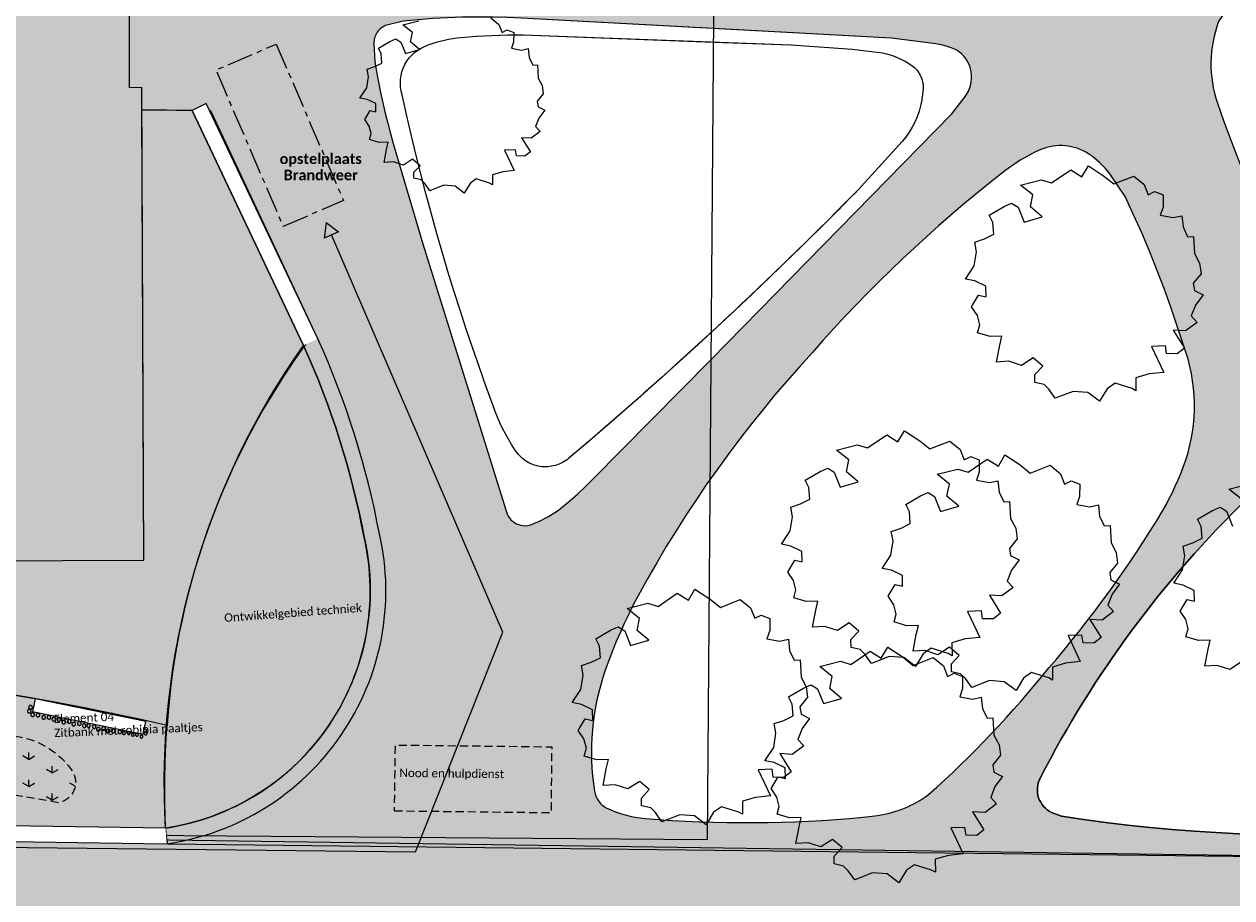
# Model space of a CAD drawing. Header units: millimetres. Extents: x 10 to 831, y -8 to 584.
# Tile 5 of 54: x 302 to 532, y 130 to 297. Entities that reach past the tile are written whole.
import ezdxf
from ezdxf.xclip import XClip

# ---------------------------------------------------------------- set-up
doc = ezdxf.new("R2010")
doc.units = ezdxf.units.MM
doc.header["$MEASUREMENT"] = 0
doc.header["$XCLIPFRAME"] = 0
for name, pattern in [('B0202', [8, 5, -1, 1, -1]), ('B0701', [2.3412, 1.56, -0.7812]), ('Wipeout_Contour', [1000, 0, -1000])]:
    doc.linetypes.add(name, pattern=pattern)
for name, color, linetype in [('90 Bomen', 7, 'Continuous'), ('90 Terrein omgeving', 7, 'Continuous'), ('90 Terrein omgeving Afdek-arcering', 7, 'Continuous'), ('90 Terrein perceel', 7, 'Continuous'), ('90 Terrein perceel 2D arcering', 7, 'Continuous'), ('90 Terrein perceel Afdek-arcering', 7, 'Continuous'), ('90 Terrein Tekst', 7, 'Continuous')]:
    doc.layers.add(name, color=color, linetype=linetype)
doc.styles.add('GENERATED_STYLE_3', font='txt')
doc.styles.add('GENERATED_STYLE_4', font='txt')

# ---------------------------------------------------------------- blocks, each defined once
blk = doc.blocks.new('*X3')
at = {"layer": '90 Terrein omgeving Afdek-arcering', "linetype": 'Continuous', "lineweight": 0, "true_color": 0x99a3a6}
blk.add_hatch(color=253, dxfattribs=at).paths.add_polyline_path([(151.17, 143.37), (22.48, 145.22), (22.48, 127.72), (157.3, 125.78), (203.25, 19.06), (222.51, 19.06), (177.21, 125), (624.73, 118.56), (624.73, 247.84), (624.73, 409.71), (620.45, 136.62), (170.32, 143.1), (61.29, 396.05), (22.48, 486.81), (22.48, 446.09), (53.57, 373.39)])
blk = doc.blocks.new('*X4')
at = {"layer": '90 Terrein omgeving Afdek-arcering', "linetype": 'Continuous', "lineweight": 0, "true_color": 0x99a3a6}
h = blk.add_hatch(color=253, dxfattribs=at)
h.paths.add_polyline_path([(328.61, 143.05, 0.01648), (329.04, 140), (620.45, 136.62), (621.88, 247.93), (623.96, 380.5, -0.012381), (601.83, 367.44, -0.021663), (536.42, 334.88), (522.25, 329.16), (516.65, 326.95), (499.27, 321.02, -0.042873), (477.7, 317.24, -0.042973), (393.72, 309.26), (347.28, 309.07), (336.26, 314.12), (321.63, 314.06), (321.75, 284.39), (324.07, 284.4), (324.08, 280.14), (333.67, 280.05), (354.96, 235.19, -0.059855), (366.53, 198.58, -0.437242)])
h.paths.add_polyline_path([(368.56, 289.38), (368.39, 292.81, -0.333275), (370.87, 296.34), (374.01, 297.1, -0.038442), (396.61, 297.69), (467.24, 293.85), (475.71, 292.79, -0.070797), (479.6, 291.59, -0.462241), (481.15, 282.53), (478.79, 279.4), (432.76, 232.43), (410.2, 209.65, -0.03413), (404.35, 204.3, -0.072384), (398.95, 201.2, -0.508527), (393.6, 203.82), (377.75, 254.6), (372.09, 273.73, -0.030058)], flags=0)
h.paths.add_polyline_path([(529.47, 281.45, -0.172097), (529.7, 297.01, -0.097775), (539.16, 307.48, -0.040943), (595.05, 341.79, -0.04033), (602.11, 345.13, -0.121554), (610.58, 345.29, -0.328675), (617.22, 336.66, -0.017494), (618.19, 286.46), (617.58, 250.97), (614.7, 191.72), (611.37, 164.25), (610.53, 162.2, -0.453813), (602.8, 159.5, -0.120224), (594.4, 165.41, -0.034375), (581.03, 182.27, -0.070116)], flags=0)
h.paths.add_polyline_path([(410.54, 150.09, -0.125484), (412.59, 173.19, -0.039385), (418.9, 187.49, -0.061704), (452.06, 233.77, -0.046161), (488.21, 267.96, -0.06545), (495.77, 272.59, -0.247772), (504.86, 271.77, -0.075807), (508.96, 267.95), (511.86, 263.59, -0.036244), (522.99, 235.24, -0.171074), (523.4, 213.16, -0.047223), (519.03, 203.64, -0.043039), (497.28, 173.61, -0.041864), (474.32, 149.45, -0.126724), (464.62, 145.47), (461.8, 145.13, -0.044644), (420.18, 144.89, -0.087631), (412.78, 146.89, -0.23975)], flags=0)
h.paths.add_polyline_path([(535.22, 205.96, -0.348721), (545.68, 207.48, -0.082607), (559.77, 194.08, -0.05082), (572.95, 172.54, -0.141118), (575.89, 153.06), (574.11, 146.22, -0.262438), (567.48, 142.53, -0.057857), (499.69, 145.34), (497.8, 146.03, -0.419175), (495.63, 152.57, -0.082494)], flags=0)
blk = doc.blocks.new('*X10')
at = {"layer": '90 Terrein perceel Afdek-arcering', "linetype": 'Continuous', "lineweight": 0, "true_color": 0x99a3a6}
blk.add_hatch(color=253, dxfattribs=at).paths.add_polyline_path([(173.2, 208.81, 0.02433), (176.48, 219.48, -0.239402), (150.84, 246.28, -0.050243), (144.83, 279.66, 0.08874), (138.62, 274.79, 0.168829), (129.64, 241.32), (130.39, 239.57), (133.18, 240.77), (174.05, 145.33), (328.61, 143.05, -0.027793), (328.89, 162.63, 0.046045), (243.71, 174.31, 0.196244), (212.09, 158.65, -0.602089), (170.09, 176.59, -0.162404)])
blk = doc.blocks.new('*X20')
at = {"layer": '90 Terrein perceel Afdek-arcering', "linetype": 'Continuous', "lineweight": 0, "true_color": 0x99a3a6}
blk.add_hatch(color=253, dxfattribs=at).paths.add_polyline_path([(173.2, 208.81, 0.162404), (170.09, 176.59, 0.602089), (212.09, 158.65, -0.196244), (243.71, 174.31, -0.04536), (328.89, 162.63, -0.146558), (357.08, 237.74), (337.2, 280.02), (324.08, 280.14), (324.43, 194.16), (184.44, 193.6), (184.08, 283.28), (174.44, 283.16, -0.166472)])
blk = doc.blocks.new('*X28')
at = {"layer": '90 Terrein perceel Afdek-arcering', "linetype": 'Continuous', "lineweight": 0, "true_color": 0x99a3a6}
blk.add_hatch(color=253, dxfattribs=at).paths.add_polyline_path([(328.61, 143.05, 0.160309), (354.19, 155.9, 0.258793), (366.53, 198.58, 0.059855), (354.96, 235.19, 0.170554)])
blk = doc.blocks.new('Drawing_2_2', base_point=(176.47, 192.53))
at = {"layer": '90 Terrein perceel 2D arcering', "linetype": 'Continuous', "lineweight": 0, "true_color": 0x7ea80b}
blk.add_hatch(color=64, dxfattribs=at).paths.add_polyline_path([(324.44, 280.13), (324.49, 279.37), (333.67, 280.05), (333.61, 280.81)])
at = {"layer": '90 Terrein perceel 2D arcering', "linetype": 'Continuous', "lineweight": 0, "true_color": 0x000000}
blk.add_hatch(color=18, dxfattribs=at).paths.add_polyline_path([(359.26, 258.66), (358.91, 255.68), (361.66, 256.87)])
at = {"layer": '90 Terrein perceel Afdek-arcering', "linetype": 'Continuous', "lineweight": 0, "true_color": 0xb1e60e}
h = blk.add_hatch(dxfattribs=at)
h.set_pattern_fill('810_Gras_0002', color=60, style=0, pattern_type=2)
h.set_pattern_definition([(90, (176.467, 192.527), (-9, 0), [1.29904, -3.8971]), (90, (180.967, 195.125), (-9, 0), [1.29904, -3.8971]), (30, (176.467, 192.527), (-4.5, 7.79423), [1.29904, -3.8971]), (30, (176.467, 197.723), (-4.5, 7.79423), [1.29904, -3.8971]), (150, (176.467, 192.527), (4.5, 7.79423), [1.29904, -3.8971]), (150, (176.467, 197.723), (4.5, 7.79423), [1.29904, -3.8971])])
h.paths.add_polyline_path([(249.86, 162.24, 0.252366), (241.05, 157.33, 0.534593), (246.93, 148.59), (270.35, 150.97, -0.055395), (308.26, 147.87, 0.516901), (310.81, 153.9, 0.327473), (293.41, 160.05, -0.363237), (277.77, 163.81, 0.366606), (266.89, 166.77, -0.088983)])
at = {"layer": '90 Bomen', "color": 1, "linetype": 'Continuous', "lineweight": 0}
for p, q in [((390.72, 297.73), (392.25, 296.48)), ((373.91, 296.39), (376.99, 297.18)), ((375.74, 294.92), (373.91, 296.39)), ((392.25, 296.48), (392.87, 294.94)), ((392.87, 294.94), (393.83, 295.43)), ((393.83, 295.43), (395.1, 294.92)), ((369.25, 291.92), (371.46, 293.19)), ((371.46, 293.19), (372.59, 293.69)), ((372.59, 293.69), (373.54, 293.1)), ((373.54, 293.1), (374.43, 290.89)), ((375.37, 293.15), (375.74, 294.92)), ((377.13, 291.68), (375.37, 293.15)), ((395.08, 293.11), (394.67, 291.91)), ((395.1, 294.92), (395.08, 293.11)), ((369.8, 290.83), (369.25, 291.92)), ((369.93, 289.09), (369.8, 290.83)), ((374.43, 290.89), (377.13, 291.68)), ((394.67, 291.91), (396.61, 291.56)), ((396.61, 291.56), (397.87, 291.84)), ((397.87, 291.84), (398.04, 290.17)), ((367.11, 287.92), (368.57, 288.41)), ((368.57, 288.41), (369.93, 289.09)), ((398.04, 290.17), (398.73, 288.72)), ((398.73, 288.72), (399.61, 288.78)), ((399.61, 288.78), (399.75, 286.22)), ((367.04, 284.39), (367.38, 286.49)), ((367.38, 286.49), (367.11, 287.92)), ((399.75, 286.22), (400.52, 284.78)), ((365.74, 282.42), (367.04, 284.39)), ((400.52, 284.78), (400.72, 283.21)), ((367.12, 282.15), (365.74, 282.42)), ((368.76, 281.35), (367.12, 282.15)), ((400.72, 283.21), (399.57, 281.8)), ((399.57, 281.8), (399.74, 280.73)), ((366.65, 278.29), (367.69, 280.03)), ((367.69, 280.03), (368.79, 279.78)), ((368.79, 279.78), (368.76, 281.35)), ((399.74, 280.73), (401.02, 280.08)), ((401.02, 280.08), (399.89, 278.58)), ((367.5, 277.02), (366.65, 278.29)), ((367.85, 275.63), (367.5, 277.02)), ((399.89, 278.58), (399.27, 276.95)), ((399.27, 276.95), (400.14, 276)), ((367.54, 274.47), (367.85, 275.63)), ((369.39, 273.92), (367.54, 274.47)), ((398.43, 274.73), (396.59, 274.84)), ((396.59, 274.84), (398.27, 272.16)), ((400.14, 276), (398.43, 274.73)), ((371.13, 273.96), (369.39, 273.92)), ((370.35, 270.11), (370.82, 272.61)), ((370.82, 272.61), (371.13, 273.96)), ((395.44, 272.51), (393.36, 272.44)), ((393.36, 272.44), (395.19, 268.58)), ((395.6, 271.36), (395.44, 272.51)), ((398.27, 272.16), (397.19, 271.31)), ((372.16, 270.21), (370.35, 270.11)), ((374.03, 269.6), (372.16, 270.21)), ((375.78, 270.73), (374.03, 269.6)), ((377.2, 269.5), (375.78, 270.73)), ((397.19, 271.31), (395.6, 271.36)), ((376.04, 268.25), (377.2, 269.5)), ((376.05, 267.09), (376.04, 268.25)), ((393, 268.34), (391.05, 267.78)), ((391.05, 267.78), (391.05, 265.84)), ((395.19, 268.58), (393, 268.34)), ((497.8, 266.21), (501.47, 268.73)), ((501.47, 268.73), (503.6, 267.39)), ((503.6, 267.39), (504.83, 269.49)), ((504.83, 269.49), (507.75, 267.59)), ((507.75, 267.59), (509.68, 266.02)), ((377.4, 266.77), (376.05, 267.09)), ((378.12, 266.08), (377.4, 266.77)), ((379.07, 264.73), (378.12, 266.08)), ((381.72, 265.76), (379.07, 264.73)), ((383.89, 265.59), (381.72, 265.76)), ((385.65, 264.28), (383.89, 265.59)), ((386.76, 266.13), (385.65, 264.28)), ((387.95, 266.97), (386.76, 266.13)), ((390.5, 266.16), (387.95, 266.97)), ((391.05, 265.84), (390.5, 266.16)), ((491.88, 265.8), (495.83, 266.82)), ((494.23, 263.92), (491.88, 265.8)), ((495.83, 266.82), (497.8, 266.21)), ((509.68, 266.02), (513.5, 267.52)), ((513.5, 267.52), (515.47, 265.91)), ((515.47, 265.91), (516.25, 263.94)), ((493.76, 261.64), (494.23, 263.92)), ((516.25, 263.94), (517.49, 264.56)), ((517.49, 264.56), (519.12, 263.92)), ((519.12, 263.92), (519.1, 261.58)), ((485.89, 260.05), (488.73, 261.69)), ((488.73, 261.69), (490.18, 262.33)), ((490.18, 262.33), (491.41, 261.57)), ((491.41, 261.57), (492.55, 258.72)), ((496.02, 259.74), (493.76, 261.64)), ((519.1, 261.58), (518.57, 260.05)), ((486.6, 258.65), (485.89, 260.05)), ((486.77, 256.42), (486.6, 258.65)), ((492.55, 258.72), (496.02, 259.74)), ((518.57, 260.05), (521.06, 259.59)), ((521.06, 259.59), (522.69, 259.95)), ((522.69, 259.95), (522.91, 257.8)), ((485.01, 255.54), (486.77, 256.42)), ((522.91, 257.8), (523.79, 255.94)), ((523.79, 255.94), (524.92, 256.01)), ((524.92, 256.01), (525.1, 252.72)), ((483.14, 254.91), (485.01, 255.54)), ((483.48, 253.07), (483.14, 254.91)), ((483.04, 250.37), (483.48, 253.07)), ((525.1, 252.72), (526.09, 250.87)), ((481.37, 247.84), (483.04, 250.37)), ((526.09, 250.87), (526.35, 248.86)), ((483.15, 247.49), (481.37, 247.84)), ((485.26, 246.47), (483.15, 247.49)), ((526.35, 248.86), (524.88, 247.04)), ((524.88, 247.04), (525.09, 245.67)), ((482.55, 242.53), (483.88, 244.76)), ((483.88, 244.76), (485.3, 244.44)), ((485.3, 244.44), (485.26, 246.47)), ((525.09, 245.67), (526.73, 244.83)), ((526.73, 244.83), (525.29, 242.9)), ((483.64, 240.9), (482.55, 242.53)), ((525.29, 242.9), (524.48, 240.81)), ((484.09, 239.11), (483.64, 240.9)), ((524.48, 240.81), (525.6, 239.58)), ((483.69, 237.62), (484.09, 239.11)), ((486.07, 236.91), (483.69, 237.62)), ((523.41, 237.95), (521.05, 238.1)), ((521.05, 238.1), (523.2, 234.64)), ((525.6, 239.58), (523.41, 237.95)), ((488.31, 236.97), (486.07, 236.91)), ((487.9, 235.23), (488.31, 236.97)), ((487.31, 232.02), (487.9, 235.23)), ((519.56, 235.1), (516.89, 235.01)), ((516.89, 235.01), (519.24, 230.04)), ((519.77, 233.62), (519.56, 235.1)), ((521.81, 233.56), (519.77, 233.62)), ((523.2, 234.64), (521.81, 233.56)), ((489.63, 232.15), (487.31, 232.02)), ((492.04, 231.36), (489.63, 232.15)), ((494.28, 232.81), (492.04, 231.36)), ((496.11, 231.23), (494.28, 232.81)), ((494.62, 229.63), (496.11, 231.23)), ((494.63, 228.13), (494.62, 229.63)), ((516.43, 229.74), (513.91, 229.02)), ((513.91, 229.02), (513.92, 226.53)), ((519.24, 230.04), (516.43, 229.74)), ((496.37, 227.72), (494.63, 228.13)), ((497.29, 226.83), (496.37, 227.72)), ((498.52, 225.09), (497.29, 226.83)), ((501.92, 226.42), (498.52, 225.09)), ((504.71, 226.2), (501.92, 226.42)), ((506.97, 224.52), (504.71, 226.2)), ((508.4, 226.9), (506.97, 224.52)), ((509.93, 227.98), (508.4, 226.9)), ((513.21, 226.94), (509.93, 227.98)), ((513.92, 226.53), (513.21, 226.94)), ((462.68, 215.61), (466.35, 218.13)), ((466.35, 218.13), (468.48, 216.79)), ((468.48, 216.79), (469.71, 218.9)), ((469.71, 218.9), (472.63, 216.99)), ((472.63, 216.99), (474.56, 215.42)), ((474.56, 215.42), (478.38, 216.93)), ((478.38, 216.93), (480.34, 215.31)), ((456.76, 215.21), (460.71, 216.22)), ((459.11, 213.32), (456.76, 215.21)), ((460.71, 216.22), (462.68, 215.61)), ((480.34, 215.31), (481.13, 213.34)), ((458.64, 211.04), (459.11, 213.32)), ((481.13, 213.34), (482.37, 213.97)), ((481.86, 210.99), (485.53, 213.5)), ((482.37, 213.97), (484, 213.32)), ((484, 213.32), (483.98, 210.98)), ((485.53, 213.5), (487.66, 212.16)), ((487.66, 212.16), (488.89, 214.27)), ((488.89, 214.27), (491.81, 212.36)), ((491.81, 212.36), (493.75, 210.79)), ((493.75, 210.79), (497.56, 212.3)), ((497.56, 212.3), (499.53, 210.69)), ((450.77, 209.45), (453.61, 211.09)), ((453.61, 211.09), (455.06, 211.74)), ((455.06, 211.74), (456.29, 210.97)), ((456.29, 210.97), (457.43, 208.13)), ((460.9, 209.14), (458.64, 211.04)), ((475.94, 210.58), (479.9, 211.59)), ((478.29, 208.69), (475.94, 210.58)), ((479.9, 211.59), (481.86, 210.99)), ((483.98, 210.98), (483.45, 209.45)), ((499.53, 210.69), (500.31, 208.71)), ((451.48, 208.05), (450.77, 209.45)), ((451.64, 205.82), (451.48, 208.05)), ((457.43, 208.13), (460.9, 209.14)), ((477.82, 206.41), (478.29, 208.69)), ((483.45, 209.45), (485.94, 208.99)), ((485.94, 208.99), (487.57, 209.36)), ((487.57, 209.36), (487.79, 207.2)), ((500.31, 208.71), (501.55, 209.34)), ((501.55, 209.34), (503.18, 208.69)), ((503.18, 208.69), (503.16, 206.36)), ((531.67, 207.75), (535.63, 208.76)), ((534.03, 205.87), (531.67, 207.75)), ((449.89, 204.94), (451.64, 205.82)), ((469.95, 204.82), (472.79, 206.47)), ((472.79, 206.47), (474.24, 207.11)), ((474.24, 207.11), (475.47, 206.34)), ((475.47, 206.34), (476.61, 203.5)), ((480.08, 204.51), (477.82, 206.41)), ((487.79, 207.2), (488.67, 205.34)), ((488.67, 205.34), (489.8, 205.41)), ((489.8, 205.41), (489.98, 202.13)), ((503.16, 206.36), (502.63, 204.82)), ((448.02, 204.31), (449.89, 204.94)), ((448.36, 202.48), (448.02, 204.31)), ((470.66, 203.42), (469.95, 204.82)), ((470.83, 201.19), (470.66, 203.42)), ((476.61, 203.5), (480.08, 204.51)), ((502.63, 204.82), (505.13, 204.36)), ((505.13, 204.36), (506.75, 204.73)), ((506.75, 204.73), (506.97, 202.57)), ((525.68, 202), (528.53, 203.64)), ((528.53, 203.64), (529.98, 204.28)), ((529.98, 204.28), (531.21, 203.52)), ((531.21, 203.52), (532.35, 200.67)), ((447.92, 199.77), (448.36, 202.48)), ((469.07, 200.31), (470.83, 201.19)), ((489.98, 202.13), (490.97, 200.27)), ((506.97, 202.57), (507.85, 200.72)), ((507.85, 200.72), (508.98, 200.78)), ((508.98, 200.78), (509.16, 197.5)), ((526.4, 200.6), (525.68, 202)), ((446.25, 197.24), (447.92, 199.77)), ((467.2, 199.69), (469.07, 200.31)), ((467.55, 197.85), (467.2, 199.69)), ((490.97, 200.27), (491.23, 198.26)), ((524.81, 197.49), (526.56, 198.37)), ((526.56, 198.37), (526.4, 200.6)), ((448.03, 196.89), (446.25, 197.24)), ((450.13, 195.87), (448.03, 196.89)), ((467.1, 195.14), (467.55, 197.85)), ((491.23, 198.26), (489.76, 196.44)), ((489.76, 196.44), (489.96, 195.07)), ((509.16, 197.5), (510.15, 195.65)), ((522.94, 196.86), (524.81, 197.49)), ((523.28, 195.02), (522.94, 196.86)), ((447.43, 191.93), (448.76, 194.17)), ((448.76, 194.17), (450.18, 193.84)), ((450.18, 193.84), (450.13, 195.87)), ((465.44, 192.61), (467.1, 195.14)), ((489.96, 195.07), (491.61, 194.23)), ((491.61, 194.23), (490.17, 192.3)), ((510.15, 195.65), (510.41, 193.63)), ((522.84, 192.32), (523.28, 195.02)), ((448.51, 190.3), (447.43, 191.93)), ((467.21, 192.26), (465.44, 192.61)), ((469.32, 191.24), (467.21, 192.26)), ((490.17, 192.3), (489.36, 190.21)), ((510.41, 193.63), (508.94, 191.82)), ((508.94, 191.82), (509.15, 190.44)), ((521.17, 189.79), (522.84, 192.32)), ((448.97, 188.51), (448.51, 190.3)), ((466.61, 187.3), (467.95, 189.54)), ((467.95, 189.54), (469.36, 189.21)), ((469.36, 189.21), (469.32, 191.24)), ((489.36, 190.21), (490.48, 188.98)), ((509.15, 190.44), (510.79, 189.6)), ((510.79, 189.6), (509.35, 187.68)), ((522.95, 189.44), (521.17, 189.79)), ((525.05, 188.42), (522.95, 189.44)), ((422.68, 185.37), (426.34, 187.88)), ((426.34, 187.88), (428.47, 186.54)), ((428.47, 186.54), (429.71, 188.65)), ((429.71, 188.65), (432.63, 186.74)), ((448.57, 187.03), (448.97, 188.51)), ((450.95, 186.31), (448.57, 187.03)), ((467.7, 185.67), (466.61, 187.3)), ((488.29, 187.35), (485.93, 187.5)), ((485.93, 187.5), (488.08, 184.05)), ((490.48, 188.98), (488.29, 187.35)), ((509.35, 187.68), (508.54, 185.59)), ((525.1, 186.39), (525.05, 188.42)), ((416.76, 184.96), (420.71, 185.97)), ((419.11, 183.07), (416.76, 184.96)), ((420.71, 185.97), (422.68, 185.37)), ((432.63, 186.74), (434.56, 185.17)), ((434.56, 185.17), (438.37, 186.68)), ((438.37, 186.68), (440.34, 185.07)), ((440.34, 185.07), (441.13, 183.09)), ((453.19, 186.37), (450.95, 186.31)), ((452.18, 181.42), (452.78, 184.63)), ((452.78, 184.63), (453.19, 186.37)), ((468.15, 183.89), (467.7, 185.67)), ((508.54, 185.59), (509.66, 184.36)), ((522.35, 184.48), (523.68, 186.71)), ((523.68, 186.71), (525.1, 186.39)), ((418.64, 180.79), (419.11, 183.07)), ((441.13, 183.09), (442.37, 183.72)), ((442.37, 183.72), (444, 183.07)), ((444, 183.07), (443.98, 180.74)), ((459.16, 182.21), (456.92, 180.76)), ((460.99, 180.64), (459.16, 182.21)), ((467.75, 182.4), (468.15, 183.89)), ((470.13, 181.68), (467.75, 182.4)), ((484.44, 184.5), (481.77, 184.41)), ((481.77, 184.41), (484.12, 179.44)), ((484.65, 183.02), (484.44, 184.5)), ((486.69, 182.96), (484.65, 183.02)), ((488.08, 184.05), (486.69, 182.96)), ((507.47, 182.73), (505.11, 182.87)), ((505.11, 182.87), (507.26, 179.42)), ((509.66, 184.36), (507.47, 182.73)), ((523.43, 182.85), (522.35, 184.48)), ((523.88, 181.06), (523.43, 182.85)), ((410.77, 179.2), (413.61, 180.85)), ((413.61, 180.85), (415.06, 181.49)), ((415.06, 181.49), (416.29, 180.73)), ((416.29, 180.73), (417.43, 177.88)), ((420.9, 178.89), (418.64, 180.79)), ((443.98, 180.74), (443.45, 179.2)), ((454.51, 181.55), (452.18, 181.42)), ((456.92, 180.76), (454.51, 181.55)), ((459.5, 179.03), (460.99, 180.64)), ((472.37, 181.74), (470.13, 181.68)), ((471.37, 176.79), (471.96, 180)), ((471.96, 180), (472.37, 181.74)), ((523.48, 179.57), (523.88, 181.06)), ((411.48, 177.8), (410.77, 179.2)), ((411.64, 175.57), (411.48, 177.8)), ((417.43, 177.88), (420.9, 178.89)), ((443.45, 179.2), (445.94, 178.74)), ((445.94, 178.74), (447.57, 179.11)), ((447.57, 179.11), (447.78, 176.96)), ((459.51, 177.53), (459.5, 179.03)), ((481.3, 179.14), (478.79, 178.42)), ((478.79, 178.42), (478.8, 175.93)), ((484.12, 179.44), (481.3, 179.14)), ((503.62, 179.88), (500.95, 179.79)), ((500.95, 179.79), (503.3, 174.82)), ((503.83, 178.4), (503.62, 179.88)), ((505.87, 178.33), (503.83, 178.4)), ((507.26, 179.42), (505.87, 178.33)), ((525.86, 178.86), (523.48, 179.57)), ((528.11, 178.91), (525.86, 178.86)), ((527.7, 177.17), (528.11, 178.91)), ((409.89, 174.69), (411.64, 175.57)), ((447.78, 176.96), (448.67, 175.1)), ((459.5, 174.29), (463.16, 176.8)), ((461.25, 177.13), (459.51, 177.53)), ((462.17, 176.23), (461.25, 177.13)), ((463.39, 174.49), (462.17, 176.23)), ((463.16, 176.8), (465.29, 175.46)), ((466.79, 175.83), (463.39, 174.49)), ((465.29, 175.46), (466.53, 177.57)), ((466.53, 177.57), (469.45, 175.66)), ((469.59, 175.6), (466.79, 175.83)), ((469.45, 175.66), (471.38, 174.09)), ((471.85, 173.92), (469.59, 175.6)), ((473.69, 176.92), (471.37, 176.79)), ((471.38, 174.09), (475.19, 175.6)), ((473.28, 176.3), (471.85, 173.92)), ((474.81, 177.38), (473.28, 176.3)), ((476.1, 176.13), (473.69, 176.92)), ((478.09, 176.34), (474.81, 177.38)), ((475.19, 175.6), (477.16, 173.99)), ((478.34, 177.58), (476.1, 176.13)), ((478.8, 175.93), (478.09, 176.34)), ((480.17, 176.01), (478.34, 177.58)), ((478.68, 174.4), (480.17, 176.01)), ((527.1, 173.96), (527.7, 177.17)), ((408.02, 174.07), (409.89, 174.69)), ((408.36, 172.23), (408.02, 174.07)), ((448.67, 175.1), (449.8, 175.17)), ((449.8, 175.17), (449.98, 171.88)), ((453.57, 173.88), (457.53, 174.89)), ((455.93, 171.99), (453.57, 173.88)), ((457.53, 174.89), (459.5, 174.29)), ((477.16, 173.99), (477.95, 172.01)), ((478.69, 172.9), (478.68, 174.4)), ((500.49, 174.51), (497.97, 173.79)), ((497.97, 173.79), (497.98, 171.3)), ((503.3, 174.82), (500.49, 174.51)), ((529.42, 174.09), (527.1, 173.96)), ((531.83, 173.31), (529.42, 174.09)), ((534.08, 174.76), (531.83, 173.31)), ((407.92, 169.52), (408.36, 172.23)), ((449.98, 171.88), (450.97, 170.03)), ((455.45, 169.71), (455.93, 171.99)), ((477.95, 172.01), (479.19, 172.64)), ((480.43, 172.5), (478.69, 172.9)), ((479.19, 172.64), (480.82, 171.99)), ((481.35, 171.6), (480.43, 172.5)), ((480.82, 171.99), (480.8, 169.66)), ((482.58, 169.87), (481.35, 171.6)), ((485.98, 171.2), (482.58, 169.87)), ((488.77, 170.98), (485.98, 171.2)), ((491.03, 169.29), (488.77, 170.98)), ((492.46, 171.68), (491.03, 169.29)), ((493.99, 172.75), (492.46, 171.68)), ((497.27, 171.71), (493.99, 172.75)), ((497.98, 171.3), (497.27, 171.71)), ((406.25, 166.99), (407.92, 169.52)), ((447.58, 168.12), (450.42, 169.77)), ((450.42, 169.77), (451.87, 170.41)), ((450.97, 170.03), (451.22, 168.02)), ((451.87, 170.41), (453.11, 169.65)), ((453.11, 169.65), (454.25, 166.8)), ((457.72, 167.81), (455.45, 169.71)), ((480.8, 169.66), (480.27, 168.12)), ((408.03, 166.64), (406.25, 166.99)), ((410.13, 165.62), (408.03, 166.64)), ((448.3, 166.72), (447.58, 168.12)), ((448.46, 164.49), (448.3, 166.72)), ((451.22, 168.02), (449.76, 166.2)), ((449.76, 166.2), (449.96, 164.82)), ((454.25, 166.8), (457.72, 167.81)), ((480.27, 168.12), (482.76, 167.66)), ((482.76, 167.66), (484.39, 168.03)), ((484.39, 168.03), (484.6, 165.88)), ((407.43, 161.68), (408.76, 163.92)), ((408.76, 163.92), (410.18, 163.6)), ((410.18, 163.6), (410.13, 165.62)), ((446.71, 163.61), (448.46, 164.49)), ((449.96, 164.82), (451.61, 163.98)), ((451.61, 163.98), (450.17, 162.06)), ((484.6, 165.88), (485.49, 164.02)), ((485.49, 164.02), (486.62, 164.09)), ((486.62, 164.09), (486.8, 160.8)), ((408.51, 160.05), (407.43, 161.68)), ((444.84, 162.99), (446.71, 163.61)), ((445.18, 161.15), (444.84, 162.99)), ((450.17, 162.06), (449.36, 159.97)), ((408.97, 158.27), (408.51, 160.05)), ((444.74, 158.44), (445.18, 161.15)), ((449.36, 159.97), (450.48, 158.74)), ((486.8, 160.8), (487.79, 158.95)), ((408.56, 156.78), (408.97, 158.27)), ((443.07, 155.91), (444.74, 158.44)), ((448.29, 157.11), (445.92, 157.25)), ((445.92, 157.25), (448.08, 153.8)), ((450.48, 158.74), (448.29, 157.11)), ((488.04, 156.94), (486.57, 155.12)), ((487.79, 158.95), (488.04, 156.94)), ((410.95, 156.06), (408.56, 156.78)), ((413.19, 156.12), (410.95, 156.06)), ((412.78, 154.38), (413.19, 156.12)), ((444.84, 155.56), (443.07, 155.91)), ((446.95, 154.54), (444.84, 155.56)), ((446.99, 152.52), (446.95, 154.54)), ((486.57, 155.12), (486.78, 153.74)), ((412.18, 151.17), (412.78, 154.38)), ((444.44, 154.26), (441.77, 154.17)), ((441.77, 154.17), (444.12, 149.2)), ((444.25, 150.6), (445.58, 152.84)), ((444.65, 152.78), (444.44, 154.26)), ((446.69, 152.71), (444.65, 152.78)), ((445.58, 152.84), (446.99, 152.52)), ((448.08, 153.8), (446.69, 152.71)), ((486.78, 153.74), (488.43, 152.9)), ((488.43, 152.9), (486.99, 150.98)), ((414.5, 151.3), (412.18, 151.17)), ((416.91, 150.52), (414.5, 151.3)), ((419.16, 151.96), (416.91, 150.52)), ((420.99, 150.39), (419.16, 151.96)), ((419.5, 148.78), (420.99, 150.39)), ((445.33, 148.97), (444.25, 150.6)), ((486.99, 150.98), (486.18, 148.89)), ((419.5, 147.29), (419.5, 148.78)), ((441.3, 148.89), (438.79, 148.17)), ((438.79, 148.17), (438.8, 145.68)), ((444.12, 149.2), (441.3, 148.89)), ((445.78, 147.19), (445.33, 148.97)), ((487.3, 147.66), (485.11, 146.03)), ((486.18, 148.89), (487.3, 147.66)), ((421.25, 146.88), (419.5, 147.29)), ((422.17, 145.99), (421.25, 146.88)), ((423.39, 144.25), (422.17, 145.99)), ((426.79, 145.58), (423.39, 144.25)), ((429.59, 145.36), (426.79, 145.58)), ((431.85, 143.67), (429.59, 145.36)), ((433.28, 146.06), (431.85, 143.67)), ((434.8, 147.13), (433.28, 146.06)), ((438.09, 146.09), (434.8, 147.13)), ((438.8, 145.68), (438.09, 146.09)), ((445.38, 145.7), (445.78, 147.19)), ((447.76, 144.98), (445.38, 145.7)), ((485.11, 146.03), (482.74, 146.17)), ((482.74, 146.17), (484.89, 142.72)), ((450, 145.04), (447.76, 144.98)), ((449, 140.09), (449.6, 143.3)), ((449.6, 143.3), (450, 145.04)), ((481.25, 143.18), (478.59, 143.09)), ((478.59, 143.09), (480.94, 138.12)), ((481.47, 141.7), (481.25, 143.18)), ((455.98, 140.88), (453.73, 139.44)), ((457.8, 139.31), (455.98, 140.88)), ((483.51, 141.63), (481.47, 141.7)), ((484.89, 142.72), (483.51, 141.63)), ((451.32, 140.22), (449, 140.09)), ((453.73, 139.44), (451.32, 140.22)), ((456.32, 137.7), (457.8, 139.31)), ((456.32, 136.21), (456.32, 137.7)), ((458.06, 135.8), (456.32, 136.21)), ((478.12, 137.81), (475.61, 137.09)), ((475.61, 137.09), (475.62, 134.6)), ((480.94, 138.12), (478.12, 137.81)), ((458.99, 134.9), (458.06, 135.8)), ((460.21, 133.17), (458.99, 134.9)), ((463.61, 134.5), (460.21, 133.17)), ((466.41, 134.28), (463.61, 134.5)), ((468.67, 132.59), (466.41, 134.28)), ((470.1, 134.98), (468.67, 132.59)), ((471.62, 136.05), (470.1, 134.98)), ((474.91, 135.01), (471.62, 136.05)), ((475.62, 134.6), (474.91, 135.01))]:
    blk.add_line(p, q, dxfattribs=at)
at = {"layer": '90 Terrein omgeving', "color": 2, "linetype": 'Continuous', "lineweight": 0, "flags": 128}
blk.add_lwpolyline([(59.72, 491.02), (434.71, 488.17), (432.07, 140.83), (57.08, 143.68)], close=True, dxfattribs=at)
at = {"layer": '90 Terrein omgeving', "color": 9, "linetype": 'Continuous', "lineweight": 0, "flags": 128}
blk.add_lwpolyline([(22.48, 486.81), (61.29, 396.05), (170.32, 143.1), (620.45, 136.62), (624.73, 409.71)], dxfattribs=at)
for points in [[(328.61, 143.05, 0.437242), (366.53, 198.58, 0.059855), (354.96, 235.19), (333.67, 280.05), (324.08, 280.14), (324.07, 284.4), (321.75, 284.39), (321.63, 314.06), (336.26, 314.12), (347.28, 309.07), (393.72, 309.26, 0.042973), (477.7, 317.24, 0.042873), (499.27, 321.02), (516.65, 326.95), (522.25, 329.16), (536.42, 334.88, 0.021663), (601.83, 367.44, 0.012381), (623.96, 380.5), (621.88, 247.93), (620.45, 136.62), (329.04, 140, -0.01648)], [(529.47, 281.45, 0.070116), (581.03, 182.27, 0.034375), (594.4, 165.41, 0.120224), (602.8, 159.5, 0.453813), (610.53, 162.2), (611.37, 164.25), (614.7, 191.72), (617.58, 250.97), (618.19, 286.46, 0.017494), (617.22, 336.66, 0.328675), (610.58, 345.29, 0.121554), (602.11, 345.13, 0.04033), (595.05, 341.79, 0.040943), (539.16, 307.48, 0.097775), (529.7, 297.01, 0.172097)], [(368.56, 289.38, 0.030058), (372.09, 273.73), (377.75, 254.6), (393.6, 203.82, 0.508527), (398.95, 201.2, 0.072384), (404.35, 204.3, 0.03413), (410.2, 209.65), (432.76, 232.43), (478.79, 279.4), (481.15, 282.53, 0.462241), (479.6, 291.59, 0.070797), (475.71, 292.79), (467.24, 293.85), (396.61, 297.69, 0.038442), (374.01, 297.1), (370.87, 296.34, 0.333275), (368.39, 292.81)], [(410.54, 150.09, 0.23975), (412.78, 146.89, 0.087631), (420.18, 144.89, 0.044644), (461.8, 145.13), (464.62, 145.47, 0.126724), (474.32, 149.45, 0.041864), (497.28, 173.61, 0.043039), (519.03, 203.64, 0.047223), (523.4, 213.16, 0.171074), (522.99, 235.24, 0.036244), (511.86, 263.59), (508.96, 267.95, 0.075807), (504.86, 271.77, 0.247772), (495.77, 272.59, 0.06545), (488.21, 267.96, 0.046161), (452.06, 233.77, 0.061704), (418.9, 187.49, 0.039385), (412.59, 173.19, 0.125484)], [(535.22, 205.96, -0.348721), (545.68, 207.48, -0.082607), (559.77, 194.08, -0.05082), (572.95, 172.54, -0.141118), (575.89, 153.06), (574.11, 146.22, -0.262438), (567.48, 142.53, -0.057857), (499.69, 145.34), (497.8, 146.03, -0.419175), (495.63, 152.57, -0.082494)]]:
    blk.add_lwpolyline(points, format="xyb", close=True, dxfattribs=at)
at = {"layer": '90 Terrein omgeving', "color": 2, "linetype": 'Continuous', "lineweight": 0, "flags": 128}
for points in [[(594.4, 165.41, 0.120224), (602.8, 159.5, 0.453813), (610.53, 162.2), (611.37, 164.25), (614.7, 191.72), (617.58, 250.97), (618.19, 286.46, 0.017494), (617.22, 336.66, 0.328675), (610.58, 345.29, 0.121554), (602.11, 345.13, 0.04033), (595.05, 341.79, 0.040943), (539.16, 307.48, 0.097775), (529.7, 297.01, 0.172097), (529.47, 281.45, 0.070116), (581.03, 182.27, 0.034375)], [(368.39, 292.81), (368.56, 289.38, 0.030058), (372.09, 273.73), (377.75, 254.6), (393.6, 203.82, 0.508527), (398.95, 201.2, 0.072384), (404.35, 204.3, 0.03413), (410.2, 209.65), (432.76, 232.43), (478.79, 279.4), (481.15, 282.53, 0.462241), (479.6, 291.59, 0.070797), (475.71, 292.79), (467.24, 293.85), (433.25, 295.7), (396.61, 297.69, 0.038442), (374.01, 297.1), (370.87, 296.34, 0.333275)], [(373.82, 283.02, -0.41771), (378.78, 292.54, -0.0656), (385.04, 293.97, -0.027953), (396.92, 294.45), (448.08, 292.55), (459.75, 291.76), (465.5, 291.02, -0.106779), (471.19, 288.59, -0.26016), (473.26, 284.22), (473.03, 282.05, -0.134349), (469.29, 274.09), (460.9, 264.9, -0.022746), (405.65, 213.67, -0.462179), (395.33, 215.27, -0.067938), (391.19, 223.68, -0.036175)], [(373.82, 283.02, -0.41771), (378.78, 292.54, -0.0656), (385.04, 293.97, -0.027953), (396.92, 294.45), (433.23, 293.11), (448.08, 292.55), (459.75, 291.76), (465.5, 291.02, -0.106779), (471.19, 288.59, -0.26016), (473.26, 284.22), (473.03, 282.05, -0.134349), (469.29, 274.09), (460.9, 264.9, -0.001057), (458.44, 262.41, -0.000732), (456.73, 260.69, -0.001717), (452.69, 256.68, -0.002452), (446.88, 251, -0.000873), (444.8, 248.99, -0.002577), (438.61, 243.1, -0.000543), (437.3, 241.87, -0.001853), (432.8, 237.68, -0.010939), (405.65, 213.67, -0.462179), (395.33, 215.27, -0.067938), (391.19, 223.68, -0.036175)], [(410.54, 150.09, 0.23975), (412.78, 146.89, 0.087631), (420.18, 144.89, 0.044644), (461.8, 145.13), (464.62, 145.47, 0.126724), (474.32, 149.45, 0.041864), (497.28, 173.61, 0.043039), (519.03, 203.64, 0.047223), (523.4, 213.16, 0.171074), (522.99, 235.24, 0.036244), (511.86, 263.59), (508.96, 267.95, 0.075807), (504.86, 271.77, 0.247772), (495.77, 272.59, 0.06545), (488.21, 267.96, 0.046161), (452.06, 233.77, 0.061704), (418.9, 187.49, 0.039385), (412.59, 173.19, 0.125484)], [(535.22, 205.96, 0.082494), (495.63, 152.57, 0.419175), (497.8, 146.03), (499.69, 145.34, 0.057857), (567.48, 142.53, 0.262438), (574.11, 146.22), (575.89, 153.06, 0.141118), (572.95, 172.54, 0.05082), (559.77, 194.08, 0.082607), (545.68, 207.48, 0.348721)]]:
    blk.add_lwpolyline(points, format="xyb", close=True, dxfattribs=at)
at = {"layer": '90 Terrein perceel', "color": 1, "linetype": 'Continuous', "lineweight": 0}
for p, q in [((359.26, 258.66), (358.91, 255.68)), ((359.26, 258.66), (361.66, 256.87)), ((361.66, 256.87), (358.91, 255.68)), ((393.02, 180.46), (360.29, 256.27)), ((376.32, 138.52), (393.02, 180.46))]:
    blk.add_line(p, q, dxfattribs=at)
at = {"layer": '90 Terrein perceel', "color": 9, "linetype": 'Continuous', "lineweight": 0, "flags": 128}
for points in [[(173.2, 208.81, 0.166472), (174.44, 283.16), (184.08, 283.28), (184.44, 193.6), (324.43, 194.16), (324.08, 280.14), (337.2, 280.02), (357.08, 237.74, 0.146558), (328.89, 162.63, 0.04536), (243.71, 174.31, 0.196244), (212.09, 158.65, -0.602089), (170.09, 176.59, -0.162404)], [(173.2, 208.81, 0.02433), (176.48, 219.48, -0.239402), (150.84, 246.28, -0.050243), (144.83, 279.66, 0.08874), (138.62, 274.79, 0.168829), (129.64, 241.32), (130.39, 239.57), (133.18, 240.77), (174.05, 145.33), (328.61, 143.05, -0.027793), (328.89, 162.63, 0.046045), (243.71, 174.31, 0.196244), (212.09, 158.65, -0.602089), (170.09, 176.59, -0.162404)], [(328.61, 143.05, -0.170554), (354.96, 235.19, -0.059855), (366.53, 198.58, -0.258793), (354.19, 155.9, -0.160309)]]:
    blk.add_lwpolyline(points, format="xyb", close=True, dxfattribs=at)
at = {"layer": '90 Terrein perceel', "color": 2, "linetype": 'B0701', "lineweight": 0, "flags": 128}
blk.add_lwpolyline([(249.86, 162.24, 0.088983), (266.89, 166.77, -0.366606), (277.77, 163.81, 0.363237), (293.41, 160.05, -0.327473), (310.81, 153.9, -0.516901), (308.26, 147.87, 0.055395), (270.35, 150.97), (246.93, 148.59, -0.534593), (241.05, 157.33, -0.252366)], format="xyb", close=True, dxfattribs=at)
at = {"layer": '90 Terrein Tekst', "color": 1, "linetype": 'B0701', "lineweight": 0, "flags": 128}
blk.add_lwpolyline([(372.28, 146.34), (402.28, 145.99), (402.42, 158.49), (372.43, 158.84)], close=True, dxfattribs=at)
at = {"layer": '90 Terrein omgeving', "color": 4, "linetype": 'Continuous', "lineweight": 0}
for name in ['*X3', '*X4', '*X20', '*X10', '*X28']:
    blk.add_blockref(name, (0, 0), dxfattribs=at)
at = {"layer": '90 Terrein perceel', "color": 9, "linetype": 'Continuous', "lineweight": 0, "insert": (365.22, 191.75), "char_height": 1.65, "attachment_point": 7, "rotation": 4.2213, "style": 'GENERATED_STYLE_3'}
blk.add_mtext('\\A1;{\\pql;\\fCalibri|b0|i0|c0|p34;\\P\\pql;\\fArial|b0|i0|c0|p38;\\C2;\\H1.090909x;}', dxfattribs=at)
at = {"layer": '90 Terrein Tekst', "color": 2, "linetype": 'Continuous', "lineweight": 0, "char_height": 1.6, "attachment_point": 7, "style": 'GENERATED_STYLE_3'}
for s, insert, rotation in [('\\A1;{\\pql;\\fCalibri|b0|i0|c0|p34;Ontwikkelgebied techniek\\P\\pql;\\fCalibri|b0|i0|c0|p34;}', (339.91, 181.96), 4.2213), ('\\A1;{\\pql;\\fCalibri|b0|i0|c0|p34;Nood en hulpdienst\\P\\pql;\\fCalibri|b0|i0|c0|p34;}', (373.27, 152.4), 359.3373)]:
    blk.add_mtext(s, dxfattribs=dict(at, insert=insert, rotation=rotation))
at = {"color": 254, "linetype": 'Wipeout_Contour', "lineweight": 0, "ltscale": 1728.714609}
blk.add_wipeout([(333.67, 280.05), (354.96, 235.19), (357.69, 236.46), (336.38, 281.34)], dxfattribs=at).dxf.layer = '90 Terrein perceel Afdek-arcering'
at = {"color": 254, "linetype": 'Wipeout_Contour', "lineweight": 0, "ltscale": 1417.99962}
blk.add_wipeout([(324.84, 163.42), (303.72, 167.72), (303.22, 165.27), (324.34, 160.97)], dxfattribs=at).dxf.layer = '90 Terrein perceel Afdek-arcering'
at = {"color": 254, "linetype": 'Wipeout_Contour', "lineweight": 0, "ltscale": 1168.205614}
blk.add_wipeout([(174.05, 145.33), (175.34, 142.31), (328.8, 140.05), (328.61, 143.05)], dxfattribs=at).dxf.layer = '90 Terrein perceel Afdek-arcering'
at = {"layer": '90 Terrein perceel 2D arcering', "linetype": 'Continuous', "lineweight": 0, "true_color": 0x7f7f7f}
blk.add_hatch(color=8, dxfattribs=at).paths.add_polyline_path([(174.97, 298.83), (184.02, 298.87), (184.44, 193.6), (324.43, 194.16), (324.07, 284.4), (321.75, 284.39), (321.63, 314.06), (336.26, 314.12), (347.28, 309.07), (393.72, 309.26), (393.18, 443.17), (287.57, 442.75), (287.55, 446), (174.38, 445.55)])
at = {"layer": '90 Terrein perceel 2D arcering', "linetype": 'Continuous', "lineweight": 0, "true_color": 0x716a63}
blk.add_hatch(color=251, dxfattribs=at).paths.add_polyline_path([(349.74, 292.71), (338.26, 287.77), (351.1, 257.92), (362.58, 262.86)])
at = {"layer": '90 Terrein perceel', "color": 1, "linetype": 'Continuous', "lineweight": 0}
blk.add_line((22.48, 142.51), (376.32, 138.52), dxfattribs=at)
at = {"layer": '90 Terrein perceel', "color": 9, "linetype": 'Continuous', "lineweight": 0, "flags": 128}
blk.add_lwpolyline([(174.97, 298.83), (184.02, 298.87), (184.44, 193.6), (324.43, 194.16), (324.07, 284.4), (321.75, 284.39), (321.63, 314.06), (336.26, 314.12), (347.28, 309.07), (393.72, 309.26), (393.18, 443.17), (287.57, 442.75), (287.55, 446), (174.38, 445.55)], close=True, dxfattribs=at)
at = {"layer": '90 Terrein perceel', "color": 2, "linetype": 'B0202', "lineweight": 0, "flags": 128}
blk.add_lwpolyline([(349.74, 292.71), (362.58, 262.86), (351.1, 257.92), (338.26, 287.77)], close=True, dxfattribs=at)
at = {"layer": '90 Terrein perceel', "color": 2, "linetype": 'Continuous', "lineweight": 0, "flags": 128}
for points in [[(336.38, 281.34), (333.67, 280.05)], [(333.67, 280.05), (354.96, 235.19)], [(357.69, 236.46), (336.38, 281.34)], [(303.72, 167.72), (303.22, 165.27)], [(324.84, 163.42), (303.72, 167.72)], [(303.22, 165.27), (324.34, 160.97)], [(324.34, 160.97), (324.84, 163.42)], [(328.61, 143.05), (174.05, 145.33)], [(172.06, 142.36), (328.8, 140.05)]]:
    blk.add_lwpolyline(points, dxfattribs=at)
at = {"layer": '90 Terrein perceel', "color": 1, "linetype": 'Continuous', "lineweight": 0, "flags": 128}
for points in [[(303.17, 166.16, 0.414214), (302.77, 166.46, 0.414214), (302.48, 166.06, 0.414214), (302.87, 165.76, 0.414214)], [(302.92, 165.42, 0.414214), (302.53, 165.71, 0.414214), (302.23, 165.32, 0.414214), (302.63, 165.02, 0.414214)], [(303.57, 164.73, 0.414214), (303.18, 165.03, 0.414214), (302.88, 164.63, 0.414214), (303.27, 164.33, 0.414214)], [(304.59, 164.66, 0.414214), (304.19, 164.95, 0.414214), (303.9, 164.56, 0.414214), (304.29, 164.26, 0.414214)], [(305.69, 164.23, 0.414214), (305.3, 164.52, 0.414214), (305, 164.13, 0.414214), (305.39, 163.83, 0.414214)], [(306.68, 164.23, 0.414214), (306.28, 164.53, 0.414214), (305.98, 164.13, 0.414214), (306.38, 163.84, 0.414214)], [(307.61, 163.86, 0.414214), (307.22, 164.15, 0.414214), (306.92, 163.76, 0.414214), (307.32, 163.46, 0.414214)], [(308.56, 163.85, 0.414214), (308.16, 164.14, 0.414214), (307.87, 163.75, 0.414214), (308.26, 163.45, 0.414214)], [(309.52, 163.31, 0.414214), (309.12, 163.61, 0.414214), (308.83, 163.22, 0.414214), (309.22, 162.92, 0.414214)], [(310.56, 163.44, 0.414214), (310.16, 163.74, 0.414214), (309.87, 163.34, 0.414214), (310.26, 163.04, 0.414214)], [(311.42, 162.93, 0.414214), (311.02, 163.22, 0.414214), (310.73, 162.83, 0.414214), (311.12, 162.53, 0.414214)], [(312.48, 163.05, 0.414214), (312.08, 163.34, 0.414214), (311.78, 162.95, 0.414214), (312.18, 162.65, 0.414214)], [(313.41, 162.64, 0.414214), (313.01, 162.94, 0.414214), (312.72, 162.54, 0.414214), (313.11, 162.24, 0.414214)], [(314.24, 162.68, 0.414214), (313.84, 162.98, 0.414214), (313.55, 162.59, 0.414214), (313.94, 162.29, 0.414214)], [(315.32, 162.46, 0.414214), (314.92, 162.76, 0.414214), (314.63, 162.37, 0.414214), (315.02, 162.07, 0.414214)], [(316.11, 161.96, 0.414214), (315.71, 162.26, 0.414214), (315.41, 161.86, 0.414214), (315.81, 161.56, 0.414214)], [(317.12, 162.1, 0.414214), (316.72, 162.39, 0.414214), (316.43, 162, 0.414214), (316.82, 161.7, 0.414214)], [(317.97, 161.64, 0.414214), (317.58, 161.94, 0.414214), (317.28, 161.54, 0.414214), (317.68, 161.25, 0.414214)], [(318.98, 161.61, 0.414214), (318.58, 161.91, 0.414214), (318.28, 161.51, 0.414214), (318.68, 161.22, 0.414214)], [(320.22, 161.46, 0.414214), (319.82, 161.76, 0.414214), (319.53, 161.36, 0.414214), (319.92, 161.07, 0.414214)], [(320.93, 161.21, 0.414214), (320.62, 161.45, 0.414214), (320.38, 161.14, 0.414214), (320.69, 160.9, 0.414214)], [(321.85, 161.21, 0.414214), (321.54, 161.45, 0.414214), (321.31, 161.13, 0.414214), (321.62, 160.9, 0.414214)], [(322.64, 160.91, 0.414214), (322.32, 161.14, 0.414214), (322.09, 160.83, 0.414214), (322.4, 160.6, 0.414214)], [(323.41, 160.89, 0.414214), (323.1, 161.13, 0.414214), (322.87, 160.82, 0.414214), (323.18, 160.58, 0.414214)], [(324.28, 160.54, 0.414214), (323.97, 160.77, 0.414214), (323.73, 160.46, 0.414214), (324.05, 160.23, 0.414214)], [(325.08, 161.14, 0.414214), (324.77, 161.37, 0.414214), (324.53, 161.06, 0.414214), (324.84, 160.83, 0.414214)]]:
    blk.add_lwpolyline(points, format="xyb", close=True, dxfattribs=at)
blk.add_lwpolyline([(324.46, 161.57, 0.378917), (324.77, 161.37, 0.414214), (325, 161.68, 0.414214), (324.69, 161.92, 0.193512), (324.51, 161.81)], format="xyb", dxfattribs=at)
at = {"layer": '90 Terrein perceel', "color": 2, "linetype": 'Continuous', "lineweight": 0}
for centre, radius, start, end in [((208.38, 168.76), 163.93, 10.6988, 24.3894), ((208.38, 168.76), 160.93, 10.6786, 24.38), ((321.89, 188.36), 45.8, 278.436, 12.9039), ((321.89, 188.36), 48.8, 278.1456, 12.8347)]:
    blk.add_arc(centre, radius, start, end, dxfattribs=at)
at = {"layer": '90 Terrein perceel', "color": 2, "linetype": 'Continuous', "lineweight": 0, "insert": (358.24, 269.26), "char_height": 2, "attachment_point": 5, "line_spacing_factor": 0.930846, "style": 'GENERATED_STYLE_4'}
blk.add_mtext('\\A1;{\\pqc;\\fCalibri|b1|i0|c0|p34;opstelplaats\\P\\pqc;\\fCalibri|b1|i0|c0|p34;Brandweer}', dxfattribs=at)
at = {"layer": '90 Terrein Tekst', "color": 2, "linetype": 'Continuous', "lineweight": 0, "insert": (307.42, 159.97), "char_height": 1.6, "attachment_point": 7, "rotation": 2.3288, "style": 'GENERATED_STYLE_3'}
blk.add_mtext('\\A1;{\\pql;\\fCalibri|b0|i0|c0|p34;Element 04\\P\\pql;\\fCalibri|b0|i0|c0|p34;Zitbank met robinia paaltjes\\P\\pql;\\fCalibri|b0|i0|c0|p34;}', dxfattribs=at)

msp = doc.modelspace()

# ---------------------------------------------------------------- block references
at = {"color": 4, "linetype": 'Continuous', "lineweight": 0}
ref = msp.add_blockref('Drawing_2_2', (176.47, 192.53), dxfattribs=at)
XClip(ref).set_block_clipping_path([(624.7337432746, 573.1161090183), (22.4779058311, 573.1161090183), (22.4779058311, 19.0595604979), (624.7337432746, 19.0595604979), (624.7337432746, 247.83763313)])

doc.saveas('drawing.dxf')
